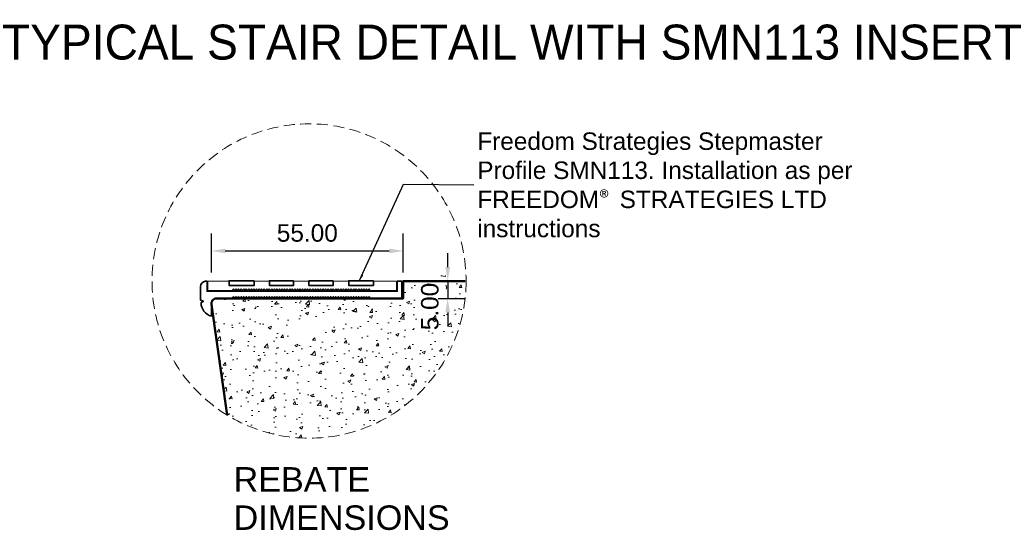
# Model space of a CAD drawing. Header units: millimetres. Extents: x -347 to 646, y -989 to 80.
# Tile 3 of 4: x -55 to 227, y -66 to 80. Entities that reach past the tile are written whole.
import ezdxf

# ---------------------------------------------------------------- set-up
doc = ezdxf.new("R2010")
doc.units = ezdxf.units.MM
doc.linetypes.add('HIDDEN2', pattern=[4.7625, 3.175, -1.5875])
for name, color, linetype, lineweight in [('FS-DETAIL', 3, 'Continuous', 35), ('FS-DETAIL-HATCH', 253, 'Continuous', 13), ('FS-DETAIL-THICK', 2, 'Continuous', 50), ('FS-DETAIL-THIN', 8, 'Continuous', 18), ('FS-DIM', 14, 'Continuous', 15), ('FS-TEXT', 7, 'Continuous', 25)]:
    doc.layers.add(name, color=color, linetype=linetype, lineweight=lineweight)
doc.styles.add('Arial', font='arial.ttf', dxfattribs={"height": 2.5})
doc.dimstyles.new('Diagonal_2.5mm Arial', dxfattribs={"dimtxt": 2.5, "dimasz": 2, "dimexe": 2.5, "dimexo": 5, "dimgap": 1, "dimtad": 0, "dimdec": 0, "dimzin": 0, "dimdsep": 46, "dimtxsty": 'Arial', "dimcen": 2, "dimdle": 4, "dimclrd": 256, "dimclre": 256, "dimclrt": 50, "dimaunit": 1, "dimadec": 0, "dimazin": 0, "dimtfac": 1, "dimtdec": 0, "dimtix": 1, "dimtmove": 2, "dimatfit": 3, "dimfxl": 1, "dimtvp": 1, "dimtolj": 1, "dimtzin": 0, "dimarcsym": 0})
doc.dimstyles.new('Diagonal_2.5mm Arial$7', dxfattribs={"dimtxt": 2.5, "dimasz": 2, "dimexe": 2.5, "dimexo": 5, "dimgap": 1, "dimtad": 0, "dimdec": 0, "dimzin": 0, "dimdsep": 46, "dimtxsty": 'Arial', "dimcen": 2, "dimdle": 4, "dimclrd": 1, "dimclre": 256, "dimclrt": 7, "dimaunit": 1, "dimadec": 0, "dimazin": 0, "dimtfac": 1, "dimtdec": 0, "dimtix": 1, "dimtmove": 2, "dimatfit": 3, "dimfxl": 1, "dimtvp": 1, "dimtolj": 1, "dimtzin": 0, "dimarcsym": 0})

# ---------------------------------------------------------------- blocks, each defined once
blk = doc.blocks.new('*D1')
at = {"layer": 'Defpoints', "color": 0, "transparency": 16777216}
for p in [(55.11, 5), (55.11, 0), (67.84, 0)]:
    blk.add_point(p, dxfattribs=at)
at = {"layer": 'FS-DIM', "lineweight": -2, "transparency": 16777216}
for p, q in [((67.84, 9), (67.84, 13)), ((65.11, 5), (72.84, 5)), ((67.84, 5), (67.84, 0)), ((65.11, 0), (72.84, 0)), ((67.84, -4), (67.84, -8))]:
    blk.add_line(p, q, dxfattribs=at)
at = {"layer": 'FS-DIM', "transparency": 16777216}
for points in [[(67.18, 9), (68.51, 9), (67.84, 5)], [(67.18, -4), (68.51, -4), (67.84, 0)]]:
    blk.add_solid(points, dxfattribs=at)
at = {"layer": 'FS-DIM', "color": 50, "transparency": 16777216, "insert": (62.74, -2.31), "char_height": 5, "attachment_point": 5, "rotation": 90, "style": 'Arial'}
blk.add_mtext('\\A1;5.00', dxfattribs=at)
blk = doc.blocks.new('*D0')
at = {"layer": 'Defpoints', "color": 0, "transparency": 16777216}
for p in [(55.11, 13.61), (0.11, -2.59), (55.11, -2.56)]:
    blk.add_point(p, dxfattribs=at)
at = {"layer": 'FS-DIM', "lineweight": -2, "transparency": 16777216}
for p, q in [((0.11, 7.41), (0.11, 18.61)), ((55.11, 7.44), (55.11, 18.61)), ((4.11, 13.61), (51.11, 13.61))]:
    blk.add_line(p, q, dxfattribs=at)
at = {"layer": 'FS-DIM', "transparency": 16777216}
for points in [[(4.11, 14.28), (4.11, 12.95), (0.11, 13.61)], [(51.11, 14.28), (51.11, 12.95), (55.11, 13.61)]]:
    blk.add_solid(points, dxfattribs=at)
at = {"layer": 'FS-DIM', "color": 50, "transparency": 16777216, "insert": (27.61, 18.72), "char_height": 5, "attachment_point": 5, "style": 'Arial'}
blk.add_mtext('\\A1;55.00', dxfattribs=at)
blk = doc.blocks.new('FS_SMN113')
at = {"layer": 'FS-DETAIL'}
blk.add_lwpolyline([(45.54, 0), (45.18, 0.48), (44.81, 0), (44.44, 0.48), (44.08, 0), (43.71, 0.48), (43.35, 0), (42.98, 0.48), (42.61, 0), (42.25, 0.48), (41.88, 0), (41.51, 0.48), (41.15, 0), (40.78, 0.48), (40.41, 0), (40.05, 0.48), (39.68, 0), (39.31, 0.48), (38.95, 0), (38.58, 0.48), (38.22, 0), (37.85, 0.48), (37.48, 0), (37.12, 0.48), (36.75, 0), (36.38, 0.48), (36.02, 0), (35.65, 0.48), (35.28, 0), (34.92, 0.48), (34.55, 0), (34.19, 0.48), (33.82, 0), (33.45, 0.48), (33.09, 0), (32.72, 0.48), (32.35, 0), (31.99, 0.48), (31.62, 0), (31.25, 0.48), (30.89, 0), (30.52, 0.48), (30.15, 0), (29.79, 0.48), (29.42, 0), (29.06, 0.48), (28.69, 0), (28.32, 0.48), (27.96, 0), (27.59, 0.48), (27.22, 0), (26.86, 0.48), (26.49, 0), (26.12, 0.48), (25.76, 0), (25.39, 0.48), (25.03, 0), (24.66, 0.48), (24.29, 0), (23.93, 0.48), (23.56, 0), (23.19, 0.48), (22.83, 0), (22.46, 0.48), (22.09, 0), (21.73, 0.48), (21.36, 0), (20.99, 0.48), (20.63, 0), (20.26, 0.48), (19.9, 0), (19.53, 0.48), (19.16, 0), (18.8, 0.48), (18.43, 0), (18.06, 0.48), (17.7, 0), (17.33, 0.48), (16.96, 0), (16.6, 0.48), (16.23, 0), (15.87, 0.48), (15.5, 0), (15.13, 0.48), (14.77, 0), (14.4, 0.48), (14.03, 0), (13.67, 0.48), (13.3, 0), (12.93, 0.48), (12.57, 0), (12.2, 0.48), (11.83, 0), (11.47, 0.48), (11.1, 0), (10.74, 0.48), (10.37, 0), (10, 0.48), (9.64, 0), (9.27, 0.48), (8.9, 0), (8.54, 0.48), (8.17, 0), (7.8, 0.48), (7.44, 0), (7.07, 0.48), (6.71, 0), (6.34, 0.48), (5.97, 0), (1.21, 0, 0.284405), (0, -1.35), (0, -5.06, -0.348456), (-2.94, -1.21), (-2.27, -0.79), (-3.09, -0.47), (-3.09, 3.43, -0.395774), (-1.67, 4.94), (-1.24, 4.94), (-1.24, 2.06), (53.26, 2.06), (53.26, 4.94), (54.61, 4.94), (54.61, 0), (45.54, 0)], format="xyb", dxfattribs=at)
at = {"layer": 'FS-DETAIL', "flags": 128}
for points in [[(12.26, 5.06), (5.06, 5.06), (5.06, 3.74), (12.26, 3.74)], [(23.57, 5.06), (16.64, 5.06), (16.64, 3.74), (23.57, 3.74)], [(34.89, 5.06), (27.96, 5.06), (27.96, 3.74), (34.89, 3.74)], [(46.43, 5.06), (39.38, 5.06), (39.38, 3.74), (46.43, 3.74)]]:
    blk.add_lwpolyline(points, close=True, dxfattribs=at)
at = {"layer": 'FS-DETAIL-THIN', "flags": 128}
blk.add_lwpolyline([(45.54, 2.31), (53.01, 2.31), (53.01, 4.91), (46.49, 4.91), (46.49, 3.68), (39.32, 3.68), (39.32, 4.91), (34.95, 4.91), (34.95, 3.68), (27.89, 3.68), (27.89, 4.91), (23.63, 4.91), (23.63, 3.68), (16.57, 3.68), (16.57, 4.91), (12.32, 4.91), (12.32, 3.68), (4.97, 3.68), (4.97, 4.91), (-0.99, 4.91), (-0.99, 2.31), (5.97, 2.31), (6.34, 2.78), (6.71, 2.31), (7.07, 2.78), (7.44, 2.31), (7.8, 2.78), (8.17, 2.31), (8.54, 2.78), (8.9, 2.31), (9.27, 2.78), (9.64, 2.31), (10, 2.78), (10.37, 2.31), (10.74, 2.78), (11.1, 2.31), (11.47, 2.78), (11.83, 2.31), (12.2, 2.78), (12.57, 2.31), (12.93, 2.78), (13.3, 2.31), (13.67, 2.78), (14.03, 2.31), (14.4, 2.78), (14.77, 2.31), (15.13, 2.78), (15.5, 2.31), (15.87, 2.78), (16.23, 2.31), (16.6, 2.78), (16.96, 2.31), (17.33, 2.78), (17.7, 2.31), (18.06, 2.78), (18.43, 2.31), (18.8, 2.78), (19.16, 2.31), (19.53, 2.78), (19.9, 2.31), (20.26, 2.78), (20.63, 2.31), (20.99, 2.78), (21.36, 2.31), (21.73, 2.78), (22.09, 2.31), (22.46, 2.78), (22.83, 2.31), (23.19, 2.78), (23.56, 2.31), (23.93, 2.78), (24.29, 2.31), (24.66, 2.78), (25.03, 2.31), (25.39, 2.78), (25.76, 2.31), (26.12, 2.78), (26.49, 2.31), (26.86, 2.78), (27.22, 2.31), (27.59, 2.78), (27.96, 2.31), (28.32, 2.78), (28.69, 2.31), (29.06, 2.78), (29.42, 2.31), (29.79, 2.78), (30.15, 2.31), (30.52, 2.78), (30.89, 2.31), (31.25, 2.78), (31.62, 2.31), (31.99, 2.78), (32.35, 2.31), (32.72, 2.78), (33.09, 2.31), (33.45, 2.78), (33.82, 2.31), (34.19, 2.78), (34.55, 2.31), (34.92, 2.78), (35.28, 2.31), (35.65, 2.78), (36.02, 2.31), (36.38, 2.78), (36.75, 2.31), (37.12, 2.78), (37.48, 2.31), (37.85, 2.78), (38.22, 2.31), (38.58, 2.78), (38.95, 2.31), (39.31, 2.78), (39.68, 2.31), (40.05, 2.78), (40.41, 2.31), (40.78, 2.78), (41.15, 2.31), (41.51, 2.78), (41.88, 2.31), (42.25, 2.78), (42.61, 2.31), (42.98, 2.78), (43.35, 2.31), (43.71, 2.78), (44.08, 2.31), (44.44, 2.78), (44.81, 2.31), (45.18, 2.78), (45.54, 2.31)], dxfattribs=at)

msp = doc.modelspace()

# ---------------------------------------------------------------- hatches: boundary and pattern name
at = {"layer": 'FS-DETAIL-HATCH'}
h = msp.add_hatch(dxfattribs=at)
h.set_pattern_fill('AR-CONC', color=256, scale=0.05)
h.paths.add_polyline_path([(67.384, -1.513), (67.384, 6.535), (62.232, 6.535), (62.232, -1.513)])
h.paths.add_polyline_path([(22.379, -11.306), (32.369, -11.306), (32.369, -6.154), (22.379, -6.154)], flags=16)
edge = h.paths.add_edge_path()
edge.add_arc((28.115, 5), 45, 238.58862, 356.81526)
edge.add_arc((28.115, 0), 45, 3.18474, 6.37937)
edge.add_line((72.837, 5), (55.111, 5))
edge.add_line((55.111, 5), (55.111, 0))
edge.add_line((55.111, 0), (44.811, 0))
edge.add_line((44.811, 0), (44.811, 0))
edge.add_line((44.811, 0), (44.078, 0))
edge.add_line((44.078, 0), (1.62, 0))
edge.add_arc((1.62, -1.5), 1.5, 89.99995, 188.1301)
edge.add_line((0.135, -1.712), (4.662, -33.405))

# ---------------------------------------------------------------- linework, layer by layer
at = {"layer": 'FS-DETAIL-THICK'}
msp.add_lwpolyline([(4.662, -33.405), (0.135, -1.712, -0.456412), (1.62, 0), (55.111, 0), (55.111, 5), (72.837, 5)], format="xyb", dxfattribs=at)
at = {"layer": 'FS-DETAIL-THIN', "linetype": 'HIDDEN2'}
msp.add_circle((28.115, 5), 45, dxfattribs=at)

# ---------------------------------------------------------------- block references
msp.add_blockref('FS_SMN113', (0.12, 0))

# ---------------------------------------------------------------- texts
at = {"layer": 'FS-TEXT', "color": 7, "line_spacing_factor": 0.938532, "style": 'Arial', "bg_fill": 3, "box_fill_scale": 1.25, "bg_fill_color": 7, "bg_fill_transparency": 0}
for s, insert, char_height, width, attachment_point in [('TYPICAL STAIR DETAIL WITH SMN113 INSERT', (86.27, 73.335), 10, 307.85212, 5), ('REBATE \\PDIMENSIONS', (6.483, -48.293), 7, 67.32485, 1)]:
    msp.add_mtext(s, dxfattribs=dict(at, insert=insert, char_height=char_height, width=width, attachment_point=attachment_point))
at = {"layer": 'FS-TEXT', "color": 7, "insert": (76.314, 32.507), "char_height": 5, "width": 114.85268, "attachment_point": 4, "style": 'Arial'}
msp.add_mtext('Freedom Strategies Stepmaster Profile SMN113. Installation as per FREEDOM{\\fCalibri|b0|i0|c0|p34;\\C256;®} STRATEGIES LTD instructions', dxfattribs=at)

# ---------------------------------------------------------------- dimensions: what is measured, and where the dimension line sits
at = {"layer": 'FS-DIM'}
dim = msp.add_linear_dim(base=(55.111, 13.612), p1=(0.115, -2.592), p2=(55.111, -2.561), dimstyle='Diagonal_2.5mm Arial', override={"dimdec": 2}, dxfattribs=at)
dim.commit()
dim.dimension.update_dxf_attribs({"geometry": '*D0', "text_midpoint": (27.613, 18.718)})
dim = msp.add_linear_dim(base=(67.843, 0), p1=(55.111, 5), p2=(55.111, 0), angle=90, dimstyle='Diagonal_2.5mm Arial', override={"dimdec": 2}, dxfattribs=at)
dim.commit()
dim.dimension.update_dxf_attribs({"geometry": '*D1', "text_midpoint": (62.737, -2.314), "dimtype": 128})

# ---------------------------------------------------------------- leaders
at = {"layer": 'FS-TEXT', "annotation_type": 0, "has_hookline": 1, "hookline_direction": 0, "text_width": 107.101}
msp.add_leader([(42.518, 4.956), (55.164, 32.757), (75.314, 32.507)], dimstyle='Diagonal_2.5mm Arial$7', override={"dimscale": 0}, dxfattribs=at)

doc.saveas('drawing.dxf')
